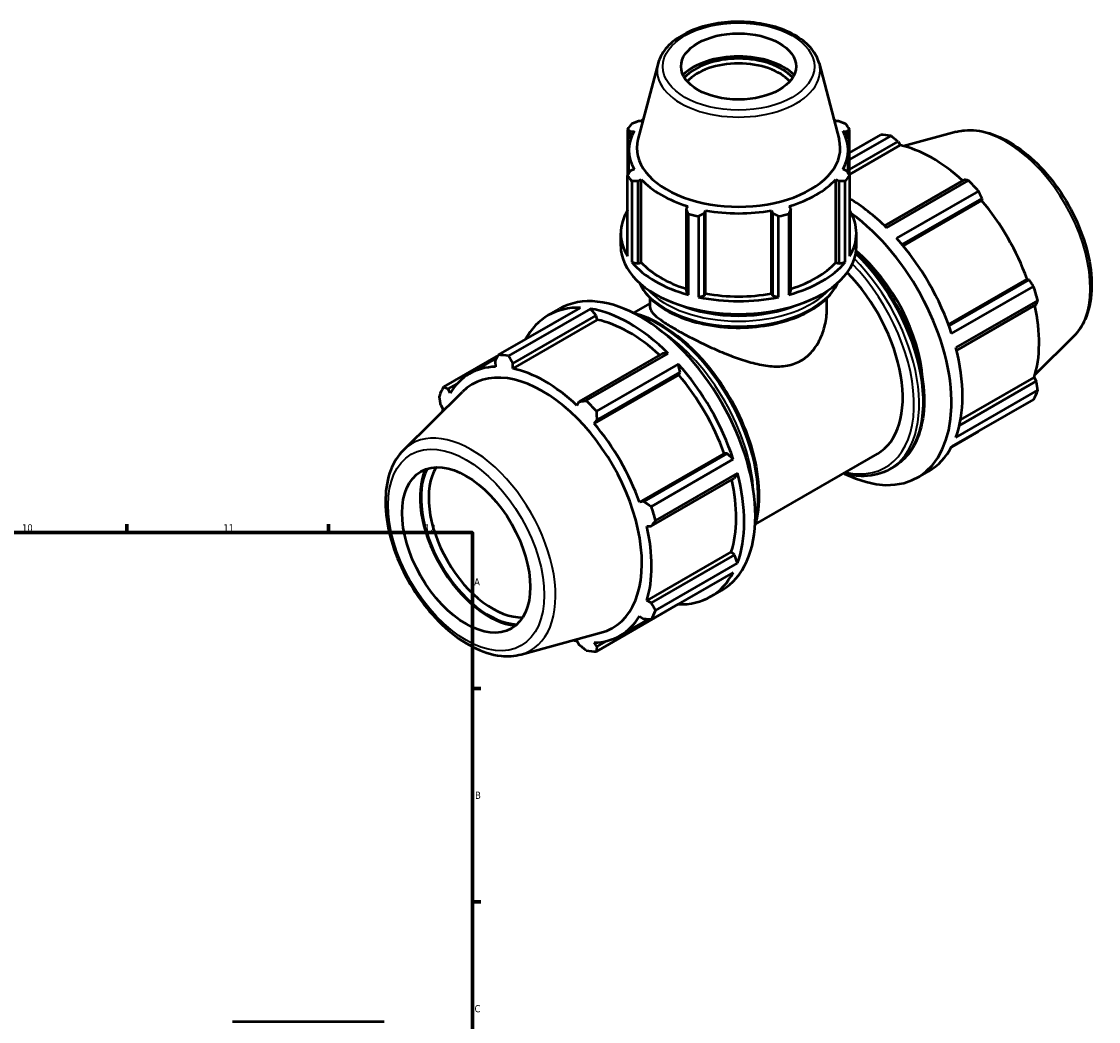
# Model space of a CAD drawing. Header units: millimetres. Extents: x 0 to 1039, y -3 to 953.
# Tile 8 of 8: x 664 to 1039, y 404 to 752. Entities that reach past the tile are written whole.
import ezdxf

# ---------------------------------------------------------------- set-up
doc = ezdxf.new("R2010")
doc.units = ezdxf.units.MM
for name, color, linetype, lineweight in [('Border (ISO)', 7, 'Continuous', 70), ('Visible (ISO)', 7, 'Continuous', 50), ('Visible Narrow (ISO)', 7, 'Continuous', 35)]:
    doc.layers.add(name, color=color, linetype=linetype, lineweight=lineweight)
doc.styles.add('Note Text (ISO)', font='tahoma.ttf')

# ---------------------------------------------------------------- blocks, each defined once
blk = doc.blocks.new('Borders Default Border')
at = {"layer": 'Border (ISO)'}
for p, q in [((700.83, 574), (700.83, 576.9)), ((770.92, 574), (770.92, 576.9)), ((821, 519.75), (823.9, 519.75)), ((821, 445.5), (823.9, 445.5))]:
    blk.add_line(p, q, dxfattribs=at)
at = {"layer": 'Border (ISO)', "flags": 128}
blk.add_lwpolyline([(20, 20), (20, 574), (821, 574), (821, 20), (20, 20)], dxfattribs=at)
at = {"layer": 'Border (ISO)', "color": 232, "true_color": 0xca0064, "char_height": 2.5, "attachment_point": 7, "style": 'Note Text (ISO)'}
for s, insert in [('10', (664.29, 574.35)), ('11', (734.37, 574.4)), ('12', (804.46, 574.4)), ('A', (821.59, 555.62)), ('B', (821.89, 481.37)), ('C', (821.73, 407.08))]:
    blk.add_mtext(s, dxfattribs=dict(at, insert=insert))

msp = doc.modelspace()

# ---------------------------------------------------------------- linework, layer by layer
at = {"layer": 'Visible (ISO)'}
for p, q in [((885.55, 737.303), (878.58, 710.796)), ((941.585, 737.303), (948.555, 710.796)), ((879.746, 717.155), (878.655, 717.156)), ((948.48, 717.156), (947.389, 717.155)), ((874.989, 714.249), (874.989, 698.26)), ((876.029, 713.506), (877.202, 713.619)), ((876.029, 710.87), (876.029, 713.506)), ((949.933, 713.619), (951.106, 713.506)), ((951.106, 713.506), (951.106, 710.87)), ((952.146, 698.26), (952.146, 714.249)), ((952.146, 706.121), (963.033, 712.391)), ((966.521, 712.053), (952.146, 703.775)), ((989.221, 713.403), (970.968, 708.452)), ((952.146, 700.306), (969.035, 710.032)), ((952.146, 698.569), (969.785, 708.727)), ((969.035, 710.032), (969.785, 708.727)), ((875.437, 698.957), (875.437, 707.017)), ((951.697, 698.957), (951.697, 707.017)), ((874.989, 670.128), (874.989, 698.26)), ((877.202, 700.414), (876.029, 699.874)), ((878.655, 696.224), (879.746, 696.878)), ((879.746, 667.984), (879.746, 696.878)), ((947.389, 667.984), (947.389, 696.878)), ((947.389, 696.878), (948.48, 696.224)), ((951.106, 699.874), (949.933, 700.414)), ((952.146, 698.26), (952.146, 670.128)), ((876.472, 696.198), (876.472, 668.067)), ((878.655, 667.657), (878.655, 696.224)), ((948.48, 696.224), (948.48, 667.657)), ((950.663, 668.067), (950.663, 696.198)), ((992.101, 696.749), (964.348, 680.767)), ((965.072, 680.058), (993.577, 696.473)), ((997.064, 692.794), (968.559, 676.379)), ((970.439, 674.203), (998.278, 690.234)), ((970.772, 673.803), (998.114, 689.548)), ((998.278, 690.234), (998.114, 689.548)), ((895.961, 687.54), (895.393, 686.585)), ((895.393, 686.585), (895.393, 658.018)), ((901.732, 685.073), (902.102, 686.075)), ((902.102, 657.182), (902.102, 686.075)), ((925.033, 657.182), (925.033, 686.075)), ((925.033, 686.075), (925.403, 685.073)), ((931.742, 686.585), (931.174, 687.54)), ((931.742, 658.018), (931.742, 686.585)), ((896.105, 656.761), (896.105, 684.892)), ((899.685, 684.039), (899.685, 655.907)), ((901.732, 656.506), (901.732, 685.073)), ((925.403, 685.073), (925.403, 656.506)), ((927.45, 655.907), (927.45, 684.039)), ((931.03, 684.892), (931.03, 656.761)), ((872.567, 673.654), (872.567, 678.123)), ((954.567, 673.654), (954.567, 678.123)), ((876.472, 668.067), (878.655, 667.657)), ((878.655, 667.657), (879.746, 667.984)), ((947.389, 667.984), (948.48, 667.657)), ((948.48, 667.657), (950.663, 668.067)), ((986.57, 646.434), (1013.914, 662.181)), ((1014.588, 661.984), (986.748, 645.952)), ((987.691, 643.243), (1016.196, 659.658)), ((1013.914, 662.181), (1014.588, 661.984)), ((882.817, 652.251), (882.817, 655.611)), ((895.393, 658.018), (896.105, 656.761)), ((899.685, 655.907), (901.732, 656.506)), ((901.732, 656.506), (902.102, 657.182)), ((925.033, 657.182), (925.403, 656.506)), ((925.403, 656.506), (927.45, 655.907)), ((931.03, 656.761), (931.742, 658.018)), ((944.317, 652.251), (944.317, 655.611)), ((830.071, 635.823), (858.576, 652.238)), ((862.063, 651.9), (833.558, 635.485)), ((847.396, 649.609), (851.261, 651.835)), ((864.058, 649.58), (862.063, 651.9)), ((877.132, 650.433), (882.817, 653.707)), ((1017.64, 654.793), (989.135, 638.378)), ((989.391, 637.386), (1017.146, 653.369)), ((835.034, 632.866), (864.058, 649.58)), ((864.418, 648.051), (864.058, 649.58)), ((864.418, 648.051), (835.005, 631.112)), ((1030.149, 642.33), (1016.705, 629.028)), ((830.008, 635.702), (810.939, 624.721)), ((819.956, 629.243), (829.516, 634.749)), ((828.857, 633.465), (829.021, 631.693)), ((887.124, 636.297), (858.1, 619.583)), ((860.614, 619.905), (889.119, 636.32)), ((889.119, 636.32), (887.124, 636.297)), ((835.005, 631.112), (835.034, 632.866)), ((892.607, 632.641), (864.102, 616.226)), ((864.277, 613.068), (893.301, 629.782)), ((893.301, 629.782), (892.607, 632.641)), ((892.747, 628.872), (893.301, 629.782)), ((812.547, 623.999), (815.671, 625.799)), ((892.747, 628.872), (863.334, 611.933)), ((1017.146, 626.701), (990.408, 611.303)), ((990.813, 613.269), (1016.393, 628)), ((1016.393, 628), (1017.146, 626.701)), ((796.986, 602.702), (817.518, 623.019)), ((813.221, 622.523), (812.547, 623.999)), ((989.135, 607.097), (1017.64, 623.512)), ((809.989, 618.331), (810.742, 617.032)), ((858.1, 619.583), (857.35, 618.245)), ((1016.196, 620.311), (987.691, 603.896)), ((863.334, 611.933), (864.277, 613.068)), ((987.625, 603.773), (997.064, 609.209)), ((908.548, 601.504), (879.134, 584.566)), ((909.611, 601.532), (880.587, 584.818)), ((883.233, 583.09), (911.738, 599.505)), ((909.611, 601.532), (908.548, 601.504)), ((911.738, 599.505), (909.611, 601.532)), ((919.425, 576.99), (961.876, 601.436)), ((966.151, 596.074), (967.527, 596.867)), ((883.145, 576.203), (912.169, 592.917)), ((913.183, 594.64), (884.678, 578.225)), ((912.169, 592.917), (913.183, 594.64)), ((975.874, 593.197), (979.739, 595.423)), ((880.587, 584.818), (879.134, 584.566)), ((881.613, 576.221), (883.145, 576.203)), ((911.026, 567.323), (881.613, 550.385)), ((912.169, 566.248), (883.145, 549.534)), ((912.169, 566.248), (911.026, 567.323)), ((913.183, 563.359), (912.169, 566.248)), ((884.678, 546.944), (913.183, 563.359)), ((911.738, 560.158), (883.233, 543.743)), ((903.786, 551.685), (907.652, 553.911)), ((864.102, 532.641), (892.607, 549.056)), ((883.145, 549.534), (881.613, 550.385)), ((892.607, 549.056), (892.642, 549.162)), ((872.399, 538.174), (882.155, 543.792)), ((879.134, 544.894), (880.587, 543.867)), ((837.914, 531.629), (865.792, 539.19)), ((857.35, 536.305), (858.1, 535)), ((864.277, 534.401), (863.334, 535.725)), ((867.478, 536.245), (864.277, 534.401)), ((737.583, 403.927), (790.344, 403.927))]:
    msp.add_line(p, q, dxfattribs=at)
for centre, major_axis, ratio in [((913.567, 736.155), (20, 0), 0.5758617), ((818.815, 567.952), (15.72, -27.297), 0.5780931)]:
    msp.add_ellipse(centre, major_axis=major_axis, ratio=ratio, dxfattribs=at)
for centre, major_axis, ratio, start_param, end_param in [((913.567, 726.685), (-22.462, 0), 0.5758617, 3.6739554, 5.7508226), ((913.567, 726.685), (-21.2, 0), 0.5758617, 3.6181861, 5.8065919), ((913.567, 725.704), (20, 0), 0.5758617, 0.4709245, 2.6706681), ((913.567, 706.254), (-41, 0), 0.5758617, 5.8432224, 5.93775), ((913.567, 707.017), (-38.13, 0), 0.5758617, 5.764804, 5.8032198), ((913.567, 707.017), (-38.13, 0), 0.5758617, 3.6215582, 3.6599739), ((913.567, 706.254), (41, 0), 0.5758617, 0.3454353, 0.4399629), ((913.567, 707.017), (-38.13, 0), 0.5758617, 5.9777527, 6.5886179), ((913.567, 707.017), (38.13, 0), 0.5758617, 5.9777527, 6.5886179), ((980.049, 660.8), (-28.195, 48.962), 0.5780931, 5.8451561, 5.9396837), ((913.567, 707.745), (-35.386, 0), 0.5758617, 6.1329002, 9.5750631), ((980.957, 661.323), (26.222, -45.535), 0.5780931, 2.0696433, 2.6635608), ((913.567, 706.254), (-41, 0), 0.5758617, 0.3454353, 0.4399629), ((913.567, 707.017), (38.13, 0), 0.5758617, 3.6215582, 4.2324234), ((913.567, 707.017), (38.13, 0), 0.5758617, 5.1923545, 5.8032198), ((913.567, 706.254), (41, 0), 0.5758617, 5.8432224, 5.93775), ((980.049, 660.8), (28.195, -48.962), 0.5780931, 1.9181653, 2.0126929), ((951.544, 644.385), (28.195, -48.962), 0.5780931, 2.0126929, 2.3430667), ((980.957, 661.323), (26.222, -45.535), 0.5780931, 1.2672974, 1.8781627), ((913.567, 678.123), (-41, 0), 0.5758617, 5.93775, 6.6286206), ((913.567, 707.017), (38.13, 0), 0.5758617, 4.4069564, 5.0178216), ((913.567, 678.123), (41, 0), 0.5758617, 5.93775, 6.6286206), ((913.567, 706.254), (41, 0), 0.5758617, 4.2724261, 4.3669537), ((913.567, 706.254), (41, 0), 0.5758617, 5.0578243, 5.1523519), ((947.678, 642.159), (28.195, -48.962), 0.5780931, 5.5691547, 8.5136217), ((951.544, 644.385), (28.195, -48.962), 0.5780931, 1.2272947, 1.9181653), ((913.567, 673.654), (-41, 0), 0.5758617, 0, 3.1415927), ((947.678, 642.159), (21.146, -36.721), 0.5780931, 0.8604453, 2.1296142), ((913.567, 678.123), (41, 0), 0.5758617, 3.5815555, 4.2724261), ((913.567, 678.123), (38.13, 0), 0.5758617, 3.6215582, 4.2155561), ((913.567, 678.123), (41, 0), 0.5758617, 5.1523519, 5.8432224), ((913.567, 678.123), (38.13, 0), 0.5758617, 5.2092219, 5.8032198), ((940.73, 638.158), (21.146, -36.721), 0.5780931, 0, 1.9965489), ((980.049, 660.8), (28.195, -48.962), 0.5780931, 1.1327672, 1.2272947), ((879.457, 602.873), (-28.195, 48.962), 0.5780931, 3.1415927, 6.2831853), ((913.567, 678.123), (41, 0), 0.5758617, 4.3669537, 5.0578243), ((913.567, 678.123), (38.13, 0), 0.5758617, 4.4069564, 5.0178216), ((875.591, 600.647), (-28.195, 48.962), 0.5780931, 5.9396837, 6.6266869), ((875.591, 600.647), (28.195, -48.962), 0.5780931, 2.0126929, 2.7035635), ((980.957, 661.323), (26.222, -45.535), 0.5780931, 0.4818993, 1.0759774), ((875.591, 600.647), (-26.222, 45.535), 0.5780931, 5.211236, 5.8051535), ((951.544, 644.385), (28.195, -48.962), 0.5780931, 0.4418966, 1.1327672), ((847.086, 584.232), (-28.195, 48.962), 0.5780931, 5.8451561, 5.9396837), ((846.177, 583.709), (-26.222, 45.535), 0.5780931, 5.9796864, 6.5905516), ((845.346, 583.23), (-24.415, 42.398), 0.5780931, 2.9904271, 6.4343509), ((846.177, 583.709), (-26.222, 45.535), 0.5780931, 5.1942882, 5.8051535), ((875.591, 600.647), (28.195, -48.962), 0.5780931, 1.2272947, 1.9181653), ((875.591, 600.647), (-26.222, 45.535), 0.5780931, 4.4088901, 5.0197553), ((847.086, 584.232), (-28.195, 48.962), 0.5780931, 0.347369, 0.4418966), ((980.049, 660.8), (28.195, -48.962), 0.5780931, 0.347369, 0.4418966), ((847.086, 584.232), (28.195, -48.962), 0.5780931, 1.9181653, 2.0126929), ((846.177, 583.709), (26.222, -45.535), 0.5780931, 3.6234919, 3.6528433), ((846.177, 583.709), (-26.222, 45.535), 0.5780931, 4.4088901, 5.0197553), ((951.544, 644.385), (28.195, -48.962), 0.5780931, 0, 0.347369), ((826.711, 572.499), (16.904, -29.354), 0.5780931, 3.5291932, 5.8955847), ((826.711, 572.499), (-16.663, 28.935), 0.5780931, 0.3602848, 2.7813079), ((828.048, 573.268), (15.72, -27.297), 0.5780931, 3.4384629, 5.9863151), ((875.591, 600.647), (-26.222, 45.535), 0.5780931, 3.6234919, 4.2175701), ((875.591, 600.647), (28.195, -48.962), 0.5780931, 0.4418966, 1.1327672), ((847.086, 584.232), (28.195, -48.962), 0.5780931, 1.1327672, 1.2272947), ((846.177, 583.709), (-26.222, 45.535), 0.5780931, 3.6234919, 4.2343571), ((875.591, 600.647), (28.195, -48.962), 0.5780931, 5.9396837, 6.6305543), ((847.086, 584.232), (28.195, -48.962), 0.5780931, 0.347369, 0.4418966), ((846.177, 583.709), (26.222, -45.535), 0.5780931, 5.9796864, 6.5905516), ((846.177, 583.709), (26.222, -45.535), 0.5780931, 5.7719347, 5.8051535), ((847.086, 584.232), (28.195, -48.962), 0.5780931, 5.8451561, 5.9396837)]:
    msp.add_ellipse(centre, major_axis=major_axis, ratio=ratio, start_param=start_param, end_param=end_param, dxfattribs=at)
for points, knots in [([(941.585, 737.303), (941.124, 739.056), (940.232, 740.724), (937.641, 743.904), (935.869, 745.389), (931.615, 747.983), (929.104, 749.073), (923.656, 750.715), (920.721, 751.267), (914.724, 751.793), (911.664, 751.769), (905.706, 751.151), (902.809, 750.557), (897.446, 748.84), (894.983, 747.714), (890.748, 745), (888.975, 743.411), (886.674, 740.283), (885.95, 738.824), (885.55, 737.303)], [5.6480723, 5.6480723, 5.6480723, 5.6480723, 5.936457, 5.936457, 6.2546872, 6.2546872, 6.5864196, 6.5864196, 6.9174203, 6.9174203, 7.2467586, 7.2467586, 7.5761745, 7.5761745, 7.9073409, 7.9073409, 8.2388093, 8.2388093, 8.4890947, 8.4890947, 8.4890947, 8.4890947]), ([(989.221, 713.403), (991.794, 714.101), (994.57, 714.192), (1000.514, 713.244), (1003.702, 712.088), (1010.12, 708.599), (1013.348, 706.212), (1019.427, 700.502), (1022.277, 697.181), (1027.329, 689.956), (1029.533, 686.056), (1033.095, 678.041), (1034.452, 673.928), (1036.175, 665.856), (1036.535, 661.9), (1036.155, 654.522), (1035.414, 651.097), (1033.095, 645.907), (1031.777, 643.941), (1030.149, 642.33)], [5.6508865, 5.6508865, 5.6508865, 5.6508865, 5.9375323, 5.9375323, 6.2552526, 6.2552526, 6.5877037, 6.5877037, 6.9195397, 6.9195397, 7.2496192, 7.2496192, 7.5797848, 7.5797848, 7.9117999, 7.9117999, 8.2439261, 8.2439261, 8.4901479, 8.4901479, 8.4901479, 8.4901479]), ([(954.4, 671.524), (956.229, 669.779), (958.004, 667.889), (962.991, 661.99), (965.991, 657.651), (971.118, 648.509), (973.244, 643.71), (976.411, 634.119), (977.45, 629.331), (978.324, 620.231), (978.157, 615.922), (976.594, 608.232), (975.203, 604.846), (971.674, 599.918), (969.745, 598.144), (967.527, 596.867)], [6.5994497, 6.5994497, 6.5994497, 6.5994497, 6.7666833, 6.7666833, 7.0901839, 7.0901839, 7.4134007, 7.4134007, 7.7369762, 7.7369762, 8.0612676, 8.0612676, 8.384226, 8.384226, 8.6413135, 8.6413135, 8.6413135, 8.6413135]), ([(879.111, 660.858), (879.253, 660.541), (879.408, 660.227), (880.721, 657.775), (882.428, 655.78), (886.836, 652.158), (889.575, 650.548), (895.772, 647.919), (899.232, 646.904), (906.508, 645.566), (910.321, 645.243), (917.925, 645.312), (921.715, 645.705), (928.903, 647.17), (932.299, 648.244), (938.366, 650.985), (941.033, 652.653), (945.338, 656.441), (946.983, 658.561), (948.014, 660.834), (948.019, 660.846), (948.024, 660.858)], [2.6099683, 2.6099683, 2.6099683, 2.6099683, 2.6553014, 2.6553014, 2.9674765, 2.9674765, 3.2921134, 3.2921134, 3.6180057, 3.6180057, 3.9428802, 3.9428802, 4.2673443, 4.2673443, 4.5923032, 4.5923032, 4.9182669, 4.9182669, 5.2423257, 5.2423257, 5.2440133, 5.2440133, 5.2440133, 5.2440133]), ([(882.817, 652.251), (882.817, 651.824), (882.988, 651.357), (883.727, 650.313), (884.297, 649.736), (885.833, 648.459), (886.803, 647.759), (889.086, 646.259), (890.399, 645.459), (893.248, 643.818), (894.847, 642.942), (898.287, 641.146), (900.13, 640.227), (903.926, 638.432), (905.883, 637.555), (909.776, 635.931), (911.712, 635.185), (915.456, 633.891), (917.405, 633.295), (921.293, 632.359), (923.233, 632.019), (926.994, 631.735), (928.82, 631.792), (932.253, 632.422), (933.861, 632.996), (935.311, 633.831)], [12.2162723, 12.2162723, 12.2162723, 12.2162723, 12.8206581, 12.8206581, 13.4250439, 13.4250439, 14.0294296, 14.0294296, 14.6338154, 14.6338154, 15.2382012, 15.2382012, 15.842587, 15.842587, 16.4469728, 16.4469728, 17.0513586, 17.0513586, 17.6664574, 17.6664574, 18.2815563, 18.2815563, 18.8966551, 18.8966551, 19.5117539, 19.5117539, 19.5117539, 19.5117539]), ([(935.311, 633.831), (936.761, 634.666), (938.075, 635.774), (940.347, 638.431), (941.306, 639.976), (942.829, 643.304), (943.397, 645.088), (944.141, 648.692), (944.317, 650.511), (944.317, 652.251)], [0, 0, 0, 0, 0.6150988, 0.6150988, 1.2301977, 1.2301977, 1.8452965, 1.8452965, 2.4603953, 2.4603953, 2.4603953, 2.4603953]), ([(876.685, 650.549), (877.922, 650.238), (879.173, 649.838), (884.165, 647.92), (887.963, 645.739), (895.344, 640.117), (898.926, 636.674), (905.508, 628.888), (908.508, 624.548), (913.634, 615.407), (915.761, 610.607), (918.928, 601.017), (919.967, 596.228), (920.841, 587.128), (920.674, 582.819), (919.722, 578.138), (919.526, 577.33), (919.301, 576.545)], [6.0100055, 6.0100055, 6.0100055, 6.0100055, 6.1190089, 6.1190089, 6.4424578, 6.4424578, 6.7666833, 6.7666833, 7.0901839, 7.0901839, 7.4134007, 7.4134007, 7.7369762, 7.7369762, 8.0612676, 8.0612676, 8.1310289, 8.1310289, 8.1310289, 8.1310289]), ([(796.986, 602.702), (795.091, 600.826), (793.619, 598.472), (791.455, 592.855), (790.855, 589.517), (790.651, 582.215), (791.095, 578.225), (792.983, 570.102), (794.424, 565.97), (798.137, 557.974), (800.404, 554.11), (805.548, 547.006), (808.425, 543.768), (814.542, 538.226), (817.783, 535.928), (824.354, 532.554), (827.688, 531.476), (833.342, 530.877), (835.703, 531.03), (837.914, 531.629)], [0.9346301, 0.9346301, 0.9346301, 0.9346301, 1.2212759, 1.2212759, 1.5389962, 1.5389962, 1.8714473, 1.8714473, 2.2032833, 2.2032833, 2.5333628, 2.5333628, 2.8635284, 2.8635284, 3.1955435, 3.1955435, 3.5276697, 3.5276697, 3.7738915, 3.7738915, 3.7738915, 3.7738915]), ([(966.151, 596.074), (963.522, 594.56), (960.495, 593.752), (954.928, 593.616), (952.492, 593.932), (950.003, 594.599)], [2.3581282, 2.3581282, 2.3581282, 2.3581282, 2.66277938, 2.66277938, 2.88151929, 2.88151929, 2.88151929, 2.88151929])]:
    msp.add_open_spline(points, degree=3, knots=knots, dxfattribs=at)
for points, weights in [([(876.472, 716.31), (877.586, 716.746), (878.655, 717.156)], [1, 1.00156905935, 1.00232169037]), ([(948.48, 717.156), (949.549, 716.746), (950.663, 716.31)], [1.00232169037, 1.00156905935, 1]), ([(876.029, 713.506), (875.52, 713.874), (874.989, 714.249)], [1.00232169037, 1.00156905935, 1]), ([(952.146, 714.249), (951.615, 713.874), (951.106, 713.506)], [1, 1.00156905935, 1.00232169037]), ([(969.035, 710.032), (967.809, 711.025), (966.521, 712.053)], [1.002244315, 1.00153039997, 1]), ([(874.989, 698.26), (875.52, 699.088), (876.029, 699.874)], [1, 1.00156905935, 1.00232169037]), ([(951.106, 699.874), (951.615, 699.088), (952.146, 698.26)], [1.00232169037, 1.00156905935, 1]), ([(878.655, 696.224), (877.586, 696.216), (876.472, 696.198)], [1.00232169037, 1.00156905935, 1]), ([(950.663, 696.198), (949.549, 696.216), (948.48, 696.224)], [1, 1.00156905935, 1.00232169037]), ([(993.577, 696.473), (992.829, 696.617), (992.101, 696.749)], [1, 1.00153039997, 1.002244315]), ([(998.278, 690.234), (997.689, 691.491), (997.064, 692.794)], [1.002244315, 1.00153039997, 1]), ([(896.105, 684.892), (895.742, 685.76), (895.393, 686.585)], [1, 1.00156905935, 1.00232169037]), ([(931.742, 686.585), (931.393, 685.76), (931.03, 684.892)], [1.00232169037, 1.00156905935, 1]), ([(901.732, 685.073), (900.729, 684.571), (899.685, 684.039)], [1.00232169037, 1.00156905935, 1]), ([(927.45, 684.039), (926.406, 684.571), (925.403, 685.073)], [1, 1.00156905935, 1.00232169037]), ([(1016.196, 659.658), (1015.38, 660.847), (1014.588, 661.984)], [1, 1.00153039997, 1.002244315]), ([(1017.146, 653.369), (1017.393, 654.07), (1017.64, 654.793)], [1.002244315, 1.00153039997, 1]), ([(828.857, 633.465), (829.446, 634.617), (830.071, 635.823)], [1.002244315, 1.00153039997, 1]), ([(833.558, 635.485), (834.306, 634.146), (835.034, 632.866)], [1, 1.00153039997, 1.002244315]), ([(1017.64, 623.512), (1017.393, 625.142), (1017.146, 626.701)], [1, 1.00153039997, 1.002244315]), ([(810.939, 624.721), (811.754, 624.35), (812.547, 623.999)], [1, 1.00153039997, 1.002244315]), ([(809.989, 618.331), (809.742, 619.89), (809.495, 621.52)], [1.002244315, 1.00153039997, 1]), ([(858.1, 619.583), (859.326, 619.738), (860.614, 619.905)], [1.002244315, 1.00153039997, 1]), ([(864.102, 616.226), (864.186, 614.612), (864.277, 613.068)], [1, 1.00153039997, 1.002244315]), ([(997.064, 609.209), (997.096, 609.27), (997.127, 609.331)], [1, 1.00007712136, 1.00015216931]), ([(880.587, 584.818), (881.878, 583.968), (883.233, 583.09)], [1.002244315, 1.00153039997, 1]), ([(884.678, 578.225), (883.891, 577.191), (883.145, 576.203)], [1, 1.00153039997, 1.002244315]), ([(883.145, 549.534), (883.891, 548.263), (884.678, 546.944)], [1.002244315, 1.00153039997, 1]), ([(883.233, 543.743), (881.878, 543.803), (880.587, 543.867)], [1, 1.00153039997, 1.002244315]), ([(860.614, 532.979), (859.326, 534.007), (858.1, 535)], [1, 1.00153039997, 1.002244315]), ([(864.277, 534.401), (864.186, 533.536), (864.102, 532.641)], [1.002244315, 1.00153039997, 1])]:
    msp.add_rational_spline(points, weights, degree=2, dxfattribs=at)
at = {"layer": 'Visible Narrow (ISO)'}
for centre, major_axis, ratio in [((913.567, 736.155), (26.38, 0), 0.5758617), ((818.815, 567.952), (19.162, -33.276), 0.5780931)]:
    msp.add_ellipse(centre, major_axis=major_axis, ratio=ratio, dxfattribs=at)
for centre, major_axis, ratio, start_param, end_param in [((913.567, 734.86), (-28.337, 0), 0.5758617, 6.1329002, 9.5750631), ((1006.556, 676.064), (-20.7, 35.946), 0.5780931, 3.2927583, 6.1320197), ((942.997, 639.464), (24.53, -42.597), 0.5780931, 0, 2.0269407), ((940.73, 638.158), (23.901, -41.505), 0.5780931, 5.7983418, 8.2664732), ((941.621, 638.671), (24.53, -42.597), 0.5780931, 0, 1.9986704), ((913.567, 666.35), (35.67, 0), 0.5758617, 3.4190208, 6.0057572), ((913.567, 668.078), (35.67, 0), 0.5758617, 3.6149716, 5.8098063), ((913.567, 669.108), (-34.41, 0), 0.5758617, 0.9274803, 2.2141124), ((885.514, 606.361), (24.53, -42.597), 0.5780931, 0.5583966, 2.583196), ((884.138, 605.569), (-24.53, 42.597), 0.5780931, 3.9892684, 5.4355095), ((820.579, 568.968), (-20.7, 35.946), 0.5780931, 2.9904271, 6.4343509)]:
    msp.add_ellipse(centre, major_axis=major_axis, ratio=ratio, start_param=start_param, end_param=end_param, dxfattribs=at)

# ---------------------------------------------------------------- block references
msp.add_blockref('Borders Default Border', (0, 0))

doc.saveas('drawing.dxf')
